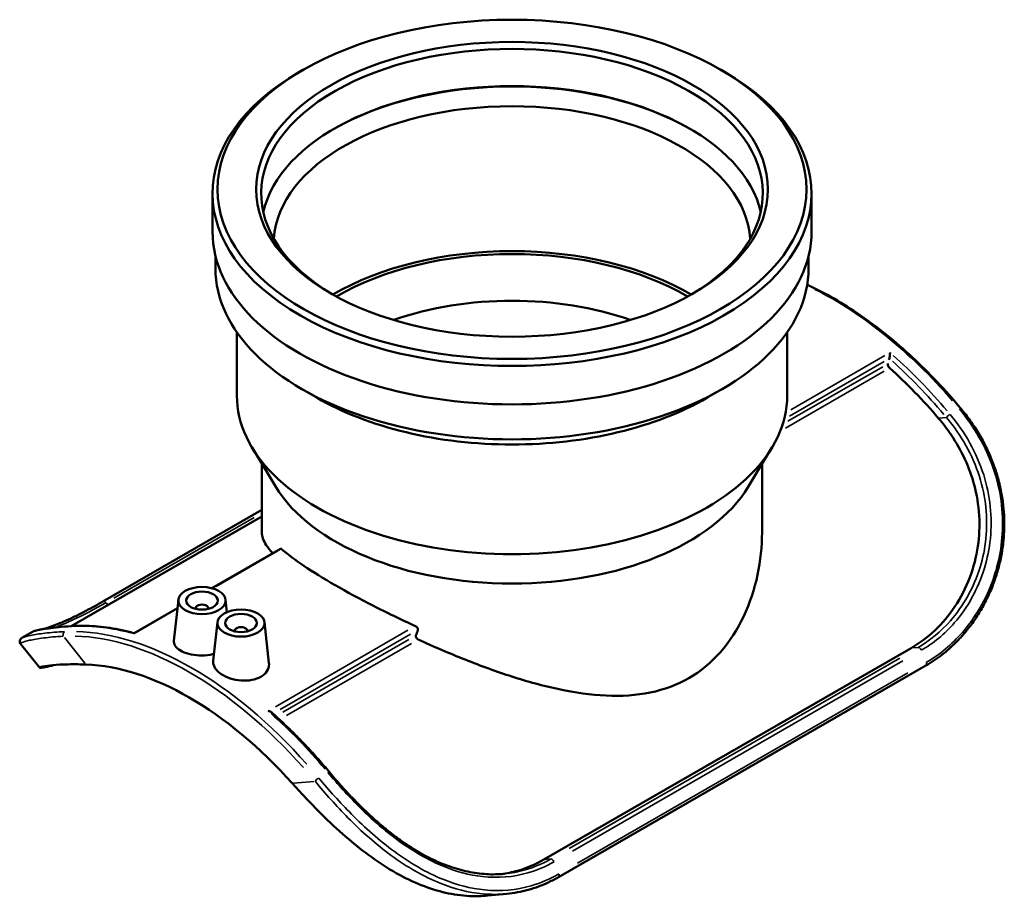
# Model space of a CAD drawing. Header units: inches. Extents: x -6.9 to 51.4, y -5.9 to 37.9.
# Tile 10 of 10: x 39.1 to 51.4, y 27 to 37.9. Entities that reach past the tile are written whole.
import ezdxf

# ---------------------------------------------------------------- set-up
doc = ezdxf.new("R2010")
doc.units = ezdxf.units.IN
doc.header["$MEASUREMENT"] = 0
doc.layers.add('Visible (ANSI)', color=7, linetype='Continuous', lineweight=50)
doc.layers.add('Visible Narrow (ANSI)', color=7, linetype='Continuous', lineweight=35)

msp = doc.modelspace()

# ---------------------------------------------------------------- linework, layer by layer
at = {"layer": 'Visible (ANSI)'}
for p, q in [((42.657, 37.281), (42.613, 37.255)), ((47.878, 37.281), (47.922, 37.255)), ((41.528, 35.258), (41.528, 35.738)), ((49.008, 35.258), (49.008, 35.738)), ((41.565, 34.8), (41.565, 34.954)), ((48.97, 34.8), (48.97, 34.954)), ((41.832, 33.214), (41.832, 34.006)), ((48.703, 33.214), (48.703, 34.006)), ((49.98, 33.677), (49.975, 33.66)), ((42.829, 33.189), (42.639, 33.299)), ((47.706, 33.189), (47.896, 33.299)), ((42.318, 32.074), (42.022, 32.564)), ((48.217, 32.074), (48.513, 32.564)), ((42.145, 31.505), (42.145, 32.361)), ((48.39, 31.505), (48.39, 32.361)), ((40.16, 30.644), (42.145, 31.787)), ((42.145, 31.706), (39.764, 30.335)), ((41.521, 30.809), (42.379, 31.303)), ((41.102, 30.666), (41.047, 30.151)), ((41.691, 30.666), (41.708, 30.511)), ((40.548, 30.249), (41.091, 30.561)), ((41.318, 30.559), (41.318, 30.551)), ((41.475, 30.559), (41.475, 30.551)), ((41.589, 30.385), (41.537, 29.901)), ((42.178, 30.385), (42.233, 29.873)), ((39.287, 30.268), (39.149, 30.188)), ((41.805, 30.278), (41.805, 30.271)), ((41.962, 30.278), (41.962, 30.271)), ((39.131, 30.116), (39.37, 29.817)), ((50.253, 30.062), (45.667, 27.421)), ((50.436, 29.844), (45.85, 27.203)), ((44.967, 26.972), (45.203, 26.995))]:
    msp.add_line(p, q, dxfattribs=at)
for centre, major_axis in [((45.268, 35.789), (3.677, 0)), ((45.268, 35.789), (-3.195, 0)), ((41.396, 30.655), (-0.295, 0)), ((41.396, 30.655), (0.197, 0)), ((41.884, 30.375), (-0.295, 0)), ((41.884, 30.375), (0.197, 0))]:
    msp.add_ellipse(centre, major_axis=major_axis, ratio=0.575862, dxfattribs=at)
for centre, major_axis, ratio, start_param, end_param in [((45.268, 35.738), (-3.132, 0), 0.575862, 2.370075, 7.054703), ((45.268, 35.738), (-3.74, 0), 0.575862, 5.50164, 10.206324), ((45.268, 35.274), (3.132, 0), 0.575862, 0.12895, 3.012642), ((45.268, 35.258), (-3.152, 0), 0.575862, 3.92629, 5.498488), ((45.268, 35.114), (2.975, 0), 0.575862, 0.033817, 3.107775), ((45.268, 35.258), (-3.74, 0), 0.575862, 0, 3.141593), ((45.268, 33.214), (-3.132, 0), 0.575862, 3.916717, 5.508061), ((45.268, 33.214), (-3.069, 0), 0.575862, 3.916902, 5.507876), ((45.268, 34.8), (-3.703, 0), 0.575862, 0, 3.141593), ((45.268, 32.775), (-2.819, 0), 0.575862, 4.161411, 5.263367), ((49.992, 33.587), (0.0215, -0.0373), 0.578093, 3.667125, 5.22856), ((49.95, 33.703), (-0.0215, 0.0373), 0.578093, 3.667125, 3.671712), ((49.121, 30.466), (-2.273, 3.948), 0.578093, 5.024765, 5.22856), ((45.268, 33.214), (-3.436, 0), 0.575862, 0, 3.141593), ((45.268, 34.582), (3.436, 0), 0.575862, 3.923138, 5.50164), ((45.268, 32.665), (-3.123, 0), 0.575862, 0.334669, 2.806924), ((41.396, 30.559), (-0.0787, 0), 0.575862, 2.972903, 6.451874), ((41.884, 30.278), (-0.0787, 0), 0.575862, 2.972903, 6.451874), ((45.268, 28.247), (2.631, 8.337), 0.201814, 1.387755, 1.396184), ((41.237, 25.926), (-2.148, 3.731), 0.578093, 5.062503, 5.936938)]:
    msp.add_ellipse(centre, major_axis=major_axis, ratio=ratio, start_param=start_param, end_param=end_param, dxfattribs=at)
for points, knots in [([(48.953, 34.598), (48.955, 34.597), (48.957, 34.597), (49.178, 34.494), (49.4, 34.367), (49.838, 34.064), (50.055, 33.889), (50.475, 33.499), (50.679, 33.283), (50.873, 33.052)], [4.612123, 4.612123, 4.612123, 4.612123, 4.6136824, 4.6136824, 4.8110955, 4.8110955, 5.0085086, 5.0085086, 5.2059217, 5.2059217, 5.2059217, 5.2059217]), ([(49.988, 33.75), (49.988, 33.75), (49.988, 33.75), (49.988, 33.746), (49.988, 33.741), (49.987, 33.73), (49.987, 33.724), (49.986, 33.713), (49.985, 33.707), (49.983, 33.696), (49.983, 33.691), (49.981, 33.683), (49.98, 33.68), (49.98, 33.677), (49.98, 33.677), (49.98, 33.677)], [-0.4927487, -0.4927487, -0.4927487, -0.4927487, -0.4919379, -0.4919379, -0.4323257, -0.4323257, -0.3755218, -0.3755218, -0.3174647, -0.3174647, -0.273973, -0.273973, -0.2360351, -0.2360351, -0.2356078, -0.2356078, -0.2356078, -0.2356078]), ([(50.873, 33.052), (50.914, 33.002), (50.953, 32.951), (51.028, 32.846), (51.064, 32.792), (51.13, 32.682), (51.161, 32.625), (51.217, 32.511), (51.242, 32.453), (51.287, 32.338), (51.307, 32.281), (51.342, 32.165), (51.356, 32.108), (51.381, 31.992), (51.391, 31.934), (51.405, 31.818), (51.41, 31.76), (51.415, 31.644), (51.415, 31.587), (51.411, 31.471), (51.406, 31.413), (51.392, 31.299), (51.383, 31.241), (51.359, 31.128), (51.345, 31.072), (51.313, 30.96), (51.294, 30.905), (51.253, 30.796), (51.229, 30.743), (51.179, 30.638), (51.152, 30.587), (51.093, 30.487), (51.062, 30.439), (50.996, 30.345), (50.961, 30.3), (50.889, 30.214), (50.852, 30.174), (50.756, 30.078), (50.695, 30.024), (50.569, 29.927), (50.504, 29.883), (50.436, 29.844)], [0, 0, 0, 0, 0.49708, 0.49708, 0.99416, 0.99416, 1.49124, 1.49124, 1.975568, 1.975568, 2.446504, 2.446504, 2.908183, 2.908183, 3.364159, 3.364159, 3.817582, 3.817582, 4.27116, 4.27116, 4.72708, 4.72708, 5.186926, 5.186926, 5.651705, 5.651705, 6.121876, 6.121876, 6.597346, 6.597346, 7.077504, 7.077504, 7.561388, 7.561388, 8.047909, 8.047909, 8.521332, 8.521332, 9.231466, 9.231466, 9.941599, 9.941599, 9.941599, 9.941599]), ([(50.594, 32.93), (50.65, 32.865), (50.702, 32.796), (50.817, 32.627), (50.876, 32.524), (50.972, 32.313), (51.011, 32.206), (51.071, 31.982), (51.093, 31.85), (51.109, 31.586), (51.102, 31.454), (51.066, 31.203), (51.032, 31.07), (50.935, 30.814), (50.872, 30.692), (50.724, 30.47), (50.639, 30.369), (50.454, 30.194), (50.355, 30.121), (50.253, 30.062)], [33.920057, 33.920057, 33.920057, 33.920057, 34.55046, 34.55046, 35.417224, 35.417224, 36.283988, 36.283988, 37.261414, 37.261414, 38.23884, 38.23884, 39.335124, 39.335124, 40.431409, 40.431409, 41.527694, 41.527694, 42.623979, 42.623979, 42.623979, 42.623979]), ([(42.145, 31.505), (42.145, 31.457), (42.162, 31.404), (42.221, 31.315), (42.248, 31.282), (42.282, 31.247)], [6.28388, 6.28388, 6.28388, 6.28388, 7.834827, 7.834827, 8.695655, 8.695655, 8.695655, 8.695655]), ([(44.098, 30.168), (44.289, 30.081), (44.486, 29.996), (44.881, 29.839), (45.078, 29.767), (45.459, 29.645), (45.658, 29.59), (46.054, 29.506), (46.251, 29.478), (46.634, 29.46), (46.82, 29.472), (47.167, 29.543), (47.33, 29.603), (47.621, 29.771), (47.755, 29.881), (47.985, 30.143), (48.083, 30.295), (48.238, 30.622), (48.296, 30.798), (48.372, 31.153), (48.39, 31.333), (48.39, 31.505)], [15.603309, 15.603309, 15.603309, 15.603309, 17.14051, 17.14051, 18.691457, 18.691457, 20.262427, 20.262427, 21.833397, 21.833397, 23.404367, 23.404367, 24.975337, 24.975337, 26.546307, 26.546307, 28.117276, 28.117276, 29.688246, 29.688246, 31.259216, 31.259216, 31.259216, 31.259216]), ([(42.379, 31.303), (42.381, 31.304), (42.383, 31.304), (42.386, 31.303), (42.386, 31.302), (42.387, 31.301)], [0.0840828, 0.0840828, 0.0840828, 0.0840828, 0.12683818, 0.12683818, 0.14279333, 0.14279333, 0.14279333, 0.14279333]), ([(42.387, 31.301), (42.463, 31.235), (42.558, 31.164), (42.783, 31.012), (42.916, 30.93), (43.203, 30.765), (43.364, 30.677), (43.703, 30.505), (43.879, 30.42), (44.061, 30.337)], [9.42153, 9.42153, 9.42153, 9.42153, 10.887865, 10.887865, 12.433997, 12.433997, 13.980129, 13.980129, 15.446464, 15.446464, 15.446464, 15.446464]), ([(39.432, 30.302), (39.447, 30.307), (39.463, 30.313), (39.508, 30.328), (39.537, 30.339), (39.601, 30.364), (39.636, 30.379), (39.709, 30.411), (39.748, 30.428), (39.83, 30.467), (39.873, 30.488), (39.956, 30.531), (39.995, 30.552), (40.076, 30.596), (40.118, 30.619), (40.16, 30.644)], [5.862241, 5.862241, 5.862241, 5.862241, 6.208537, 6.208537, 6.746426, 6.746426, 7.284316, 7.284316, 7.822205, 7.822205, 8.360094, 8.360094, 8.821268, 8.821268, 9.282442, 9.282442, 9.282442, 9.282442]), ([(39.81, 30.338), (39.75, 30.335), (39.694, 30.331), (39.617, 30.325), (39.593, 30.322), (39.547, 30.318), (39.525, 30.315), (39.484, 30.31), (39.465, 30.307), (39.43, 30.302), (39.414, 30.299), (39.384, 30.294), (39.371, 30.292), (39.347, 30.287), (39.337, 30.284), (39.31, 30.277), (39.302, 30.277), (39.287, 30.268)], [0, 0, 0, 0, 0.727026, 0.727026, 1.090539, 1.090539, 1.454052, 1.454052, 1.817564, 1.817564, 2.181077, 2.181077, 2.54459, 2.54459, 2.908103, 2.908103, 3.635129, 3.635129, 3.635129, 3.635129]), ([(40.548, 30.249), (40.497, 30.263), (40.447, 30.275), (40.346, 30.297), (40.295, 30.306), (40.196, 30.321), (40.146, 30.327), (40.049, 30.335), (40, 30.338), (39.904, 30.34), (39.857, 30.34), (39.81, 30.338)], [1.8287732, 1.8287732, 1.8287732, 1.8287732, 1.8758286, 1.8758286, 1.9229537, 1.9229537, 1.9700788, 1.9700788, 2.0172039, 2.0172039, 2.064329, 2.064329, 2.064329, 2.064329]), ([(40.547, 30.241), (40.547, 30.241), (40.547, 30.241), (40.547, 30.244), (40.547, 30.246), (40.548, 30.248), (40.548, 30.249), (40.548, 30.249)], [-0.49274868, -0.49274868, -0.49274868, -0.49274868, -0.49193793, -0.49193793, -0.43232575, -0.43232575, -0.3949135, -0.3949135, -0.3949135, -0.3949135]), ([(44.061, 30.337), (44.063, 30.336), (44.065, 30.335), (44.072, 30.331), (44.077, 30.327), (44.085, 30.319), (44.088, 30.314), (44.092, 30.305), (44.093, 30.3), (44.093, 30.296), (44.093, 30.293), (44.093, 30.29), (44.092, 30.287)], [-0.1427933, -0.1427933, -0.1427933, -0.1427933, -0.1268382, -0.1268382, -0.0820999, -0.0820999, -0.0410499, -0.0410499, 0, 0, 0, 0.0278081, 0.0278081, 0.0278081, 0.0278081]), ([(39.149, 30.188), (39.147, 30.187), (39.145, 30.186), (39.14, 30.183), (39.138, 30.181), (39.132, 30.175), (39.129, 30.172), (39.123, 30.161), (39.12, 30.153), (39.121, 30.134), (39.124, 30.126), (39.129, 30.118), (39.13, 30.117), (39.131, 30.116)], [3.6078156, 3.6078156, 3.6078156, 3.6078156, 3.7212432, 3.7212432, 3.8346708, 3.8346708, 3.9480985, 3.9480985, 4.0615261, 4.0615261, 4.1584032, 4.1584032, 4.1749537, 4.1749537, 4.1749537, 4.1749537]), ([(41.547, 29.99), (41.541, 29.988), (41.535, 29.987), (41.487, 29.975), (41.44, 29.97), (41.353, 29.969), (41.306, 29.973), (41.22, 29.99), (41.181, 30.003), (41.119, 30.033), (41.092, 30.052), (41.056, 30.095), (41.046, 30.118), (41.046, 30.143), (41.046, 30.147), (41.047, 30.151)], [0.286892, 0.286892, 0.286892, 0.286892, 0.332164, 0.332164, 0.664328, 0.664328, 0.997217, 0.997217, 1.330106, 1.330106, 1.665611, 1.665611, 2.001116, 2.001116, 2.055674, 2.055674, 2.055674, 2.055674]), ([(44.068, 30.218), (44.067, 30.216), (44.066, 30.213), (44.066, 30.205), (44.067, 30.2), (44.072, 30.19), (44.075, 30.186), (44.083, 30.178), (44.088, 30.174), (44.095, 30.17), (44.096, 30.169), (44.098, 30.168)], [0.3164351, 0.3164351, 0.3164351, 0.3164351, 0.3442359, 0.3442359, 0.386159, 0.386159, 0.428082, 0.428082, 0.4720934, 0.4720934, 0.4850978, 0.4850978, 0.4850978, 0.4850978]), ([(42.233, 29.873), (42.234, 29.868), (42.234, 29.864), (42.234, 29.83), (42.226, 29.8), (42.19, 29.746), (42.164, 29.722), (42.132, 29.704), (42.101, 29.686), (42.061, 29.672), (41.975, 29.656), (41.928, 29.654), (41.84, 29.661), (41.793, 29.67), (41.707, 29.698), (41.668, 29.717), (41.607, 29.758), (41.58, 29.783), (41.545, 29.835), (41.536, 29.863), (41.536, 29.893), (41.537, 29.897), (41.537, 29.901)], [4.621437, 4.621437, 4.621437, 4.621437, 4.677476, 4.677476, 5.013567, 5.013567, 5.349658, 5.349658, 5.349658, 5.686515, 5.686515, 6.023372, 6.023372, 6.358877, 6.358877, 6.694381, 6.694381, 7.027271, 7.027271, 7.36016, 7.36016, 7.414002, 7.414002, 7.414002, 7.414002]), ([(39.544, 29.849), (39.535, 29.847), (39.526, 29.844), (39.477, 29.831), (39.443, 29.824), (39.392, 29.816), (39.376, 29.815), (39.367, 29.818), (39.373, 29.822), (39.406, 29.831), (39.433, 29.836), (39.507, 29.846), (39.558, 29.851), (39.684, 29.859), (39.76, 29.86), (39.878, 29.859), (39.912, 29.858), (39.948, 29.857)], [30.386073, 30.386073, 30.386073, 30.386073, 30.572294, 30.572294, 31.48466, 31.48466, 32.397026, 32.397026, 33.309392, 33.309392, 34.221758, 34.221758, 35.230726, 35.230726, 36.239693, 36.239693, 36.636066, 36.636066, 36.636066, 36.636066]), ([(42.221, 29.277), (42.221, 29.277), (42.221, 29.277), (42.227, 29.276), (42.233, 29.275), (42.245, 29.271), (42.25, 29.269), (42.258, 29.265), (42.262, 29.262), (42.264, 29.26)], [-0.0006626, -0.0006626, -0.0006626, -0.0006626, 0, 0, 0.0487223, 0.0487223, 0.0951494, 0.0951494, 0.128271, 0.128271, 0.128271, 0.128271]), ([(42.989, 28.512), (42.943, 28.567), (42.897, 28.621), (42.803, 28.727), (42.755, 28.779), (42.659, 28.881), (42.611, 28.931), (42.513, 29.029), (42.464, 29.076), (42.365, 29.17), (42.315, 29.216), (42.264, 29.26)], [1.0772636, 1.0772636, 1.0772636, 1.0772636, 1.1240304, 1.1240304, 1.1707972, 1.1707972, 1.217564, 1.217564, 1.2643309, 1.2643309, 1.3110977, 1.3110977, 1.3110977, 1.3110977]), ([(45.174, 27.244), (45.136, 27.24), (45.099, 27.238), (45.023, 27.237), (44.985, 27.237), (44.909, 27.242), (44.871, 27.246), (44.794, 27.256), (44.755, 27.263), (44.678, 27.279), (44.639, 27.289), (44.562, 27.311), (44.523, 27.324), (44.445, 27.351), (44.406, 27.366), (44.329, 27.399), (44.29, 27.417), (44.213, 27.455), (44.174, 27.476), (44.097, 27.519), (44.059, 27.542), (43.983, 27.59), (43.945, 27.615), (43.87, 27.667), (43.833, 27.694), (43.759, 27.75), (43.722, 27.778), (43.65, 27.838), (43.614, 27.868), (43.543, 27.931), (43.507, 27.963), (43.438, 28.028), (43.404, 28.061), (43.336, 28.128), (43.303, 28.162), (43.221, 28.247), (43.173, 28.3), (43.079, 28.405), (43.033, 28.458), (42.989, 28.512)], [1.970061, 1.970061, 1.970061, 1.970061, 2.335683, 2.335683, 2.701306, 2.701306, 3.066929, 3.066929, 3.432552, 3.432552, 3.798175, 3.798175, 4.163797, 4.163797, 4.52942, 4.52942, 4.895043, 4.895043, 5.260666, 5.260666, 5.626289, 5.626289, 5.991912, 5.991912, 6.357534, 6.357534, 6.723157, 6.723157, 7.08878, 7.08878, 7.454403, 7.454403, 7.820026, 7.820026, 8.185649, 8.185649, 8.734083, 8.734083, 9.282517, 9.282517, 9.282517, 9.282517]), ([(42.526, 28.372), (42.562, 28.333), (42.598, 28.292), (42.729, 28.15), (42.827, 28.049), (43.027, 27.854), (43.128, 27.761), (43.319, 27.598), (43.416, 27.522), (43.615, 27.379), (43.718, 27.312), (43.926, 27.195), (44.032, 27.144), (44.239, 27.062), (44.341, 27.03), (44.536, 26.986), (44.637, 26.972), (44.815, 26.963), (44.891, 26.965), (44.967, 26.972)], [17.262041, 17.262041, 17.262041, 17.262041, 17.658414, 17.658414, 18.667381, 18.667381, 19.676349, 19.676349, 20.588715, 20.588715, 21.501081, 21.501081, 22.413447, 22.413447, 23.325813, 23.325813, 24.231681, 24.231681, 24.909044, 24.909044, 24.909044, 24.909044]), ([(45.667, 27.421), (45.565, 27.363), (45.454, 27.315), (45.271, 27.263), (45.201, 27.249), (45.131, 27.24)], [42.623979, 42.623979, 42.623979, 42.623979, 43.720263, 43.720263, 44.358464, 44.358464, 44.358464, 44.358464]), ([(45.85, 27.203), (45.809, 27.18), (45.768, 27.159), (45.685, 27.119), (45.643, 27.102), (45.557, 27.07), (45.514, 27.056), (45.427, 27.032), (45.382, 27.022), (45.293, 27.005), (45.248, 26.999), (45.203, 26.995)], [0, 0, 0, 0, 0.422793, 0.422793, 0.845586, 0.845586, 1.268378, 1.268378, 1.691171, 1.691171, 2.113964, 2.113964, 2.113964, 2.113964])]:
    msp.add_open_spline(points, degree=3, knots=knots, dxfattribs=at)
at = {"layer": 'Visible Narrow (ANSI)'}
for p, q in [((49.923, 33.713), (48.748, 33.036)), ((49.897, 33.575), (48.712, 32.893)), ((48.731, 32.958), (49.914, 33.639)), ((48.684, 32.809), (49.915, 33.518)), ((50.599, 32.931), (50.688, 32.939)), ((40.294, 30.684), (42.047, 31.694)), ((41.572, 30.832), (42.344, 31.277)), ((40.198, 30.627), (40.22, 30.6)), ((40.574, 30.257), (41.063, 30.538)), ((43.969, 30.284), (42.313, 29.33)), ((39.934, 29.875), (39.679, 30.192)), ((42.372, 29.297), (44.001, 30.235)), ((43.98, 30.168), (42.406, 29.262)), ((42.451, 29.22), (44.011, 30.118)), ((50.334, 30.07), (50.257, 30.063)), ((50.109, 29.938), (45.981, 27.561)), ((46.022, 27.526), (50.15, 29.903)), ((50.211, 29.752), (46.084, 27.375)), ((42.795, 28.398), (42.54, 28.374)), ((45.671, 27.422), (45.748, 27.429))]:
    msp.add_line(p, q, dxfattribs=at)
for centre, major_axis, ratio, start_param, end_param in [((49.268, 30.551), (2.363, -4.104), 0.578093, 1.893999, 2.423254), ((49.151, 30.484), (-2.363, 4.104), 0.578093, 5.018234, 5.235051), ((49.121, 30.466), (2.342, -4.067), 0.578093, 1.876182, 2.084742), ((50.723, 32.957), (0.033, 0.0276), 0.236298, 1.012143, 2.42586), ((50.84, 33.024), (0.033, 0.0276), 0.236298, 0.04668, 0.886923), ((40.182, 30.607), (-0.0215, 0.0373), 0.578093, 5.039003, 6.217702), ((39.696, 30.228), (-0.002, 0.043), 0.781915, 0.462082, 1.875798), ((39.812, 30.294), (-0.002, 0.043), 0.781915, 0.019177, 0.364365), ((41.267, 25.944), (-2.363, 4.104), 0.578093, 5.055541, 5.9439), ((41.384, 26.011), (-2.363, 4.104), 0.578093, 5.764391, 5.981208), ((41.237, 25.926), (-2.342, 4.067), 0.578093, 5.055541, 5.9439), ((50.353, 30.031), (-0.0215, 0.0373), 0.578093, 4.575687, 5.949594), ((50.415, 29.882), (0.0215, -0.0373), 0.578093, 0.066135, 1.256572), ((41.384, 26.011), (2.363, -4.104), 0.578093, 1.876641, 2.093458), ((42.839, 28.417), (0.033, 0.0276), 0.236298, 1.012143, 2.42586), ((42.956, 28.484), (0.033, 0.0276), 0.236298, 0.04668, 0.886923), ((45.767, 27.39), (-0.0215, 0.0373), 0.578093, 4.575687, 5.949594), ((45.828, 27.24), (0.0215, -0.0373), 0.578093, 0.066135, 1.256572)]:
    msp.add_ellipse(centre, major_axis=major_axis, ratio=ratio, start_param=start_param, end_param=end_param, dxfattribs=at)
for points, knots in [([(50.379, 30.035), (50.53, 30.122), (50.669, 30.237), (50.957, 30.566), (51.088, 30.8), (51.203, 31.179), (51.228, 31.303), (51.267, 31.692), (51.239, 31.965), (51.114, 32.361), (51.056, 32.494), (50.914, 32.748), (50.831, 32.868), (50.738, 32.98)], [-9.282442, -9.282442, -9.282442, -9.282442, -7.657136, -7.657136, -5.418997, -5.418997, -4.393643, -4.393643, -2.264015, -2.264015, -1.132008, -1.132008, 0, 0, 0, 0]), ([(50.854, 33.047), (50.945, 32.937), (51.028, 32.82), (51.17, 32.573), (51.23, 32.443), (51.322, 32.176), (51.355, 32.039), (51.393, 31.763), (51.398, 31.623), (51.374, 31.239), (51.315, 30.999), (51.136, 30.587), (51.024, 30.41), (50.758, 30.106), (50.606, 29.979), (50.441, 29.884)], [0, 0, 0, 0, 1.109209, 1.109209, 2.218418, 2.218418, 3.319055, 3.319055, 4.419692, 4.419692, 6.394502, 6.394502, 8.163731, 8.163731, 9.941599, 9.941599, 9.941599, 9.941599]), ([(50.693, 32.94), (50.784, 32.831), (50.866, 32.714), (51.005, 32.468), (51.062, 32.338), (51.184, 31.953), (51.211, 31.687), (51.173, 31.308), (51.148, 31.187), (51.035, 30.818), (50.905, 30.589), (50.623, 30.268), (50.486, 30.156), (50.338, 30.07)], [0, 0, 0, 0, 1.132008, 1.132008, 2.264015, 2.264015, 4.393643, 4.393643, 5.418997, 5.418997, 7.657136, 7.657136, 9.282442, 9.282442, 9.282442, 9.282442]), ([(39.561, 30.319), (39.627, 30.344), (39.705, 30.376), (39.912, 30.472), (40.049, 30.543), (40.197, 30.628)], [6.448153, 6.448153, 6.448153, 6.448153, 7.657136, 7.657136, 9.282442, 9.282442, 9.282442, 9.282442]), ([(39.681, 30.267), (39.59, 30.263), (39.507, 30.256), (39.365, 30.24), (39.305, 30.23), (39.213, 30.211), (39.18, 30.202), (39.156, 30.192), (39.152, 30.19), (39.149, 30.188)], [0, 0, 0, 0, 1.109209, 1.109209, 2.218418, 2.218418, 3.319055, 3.319055, 3.607816, 3.607816, 3.607816, 3.607816]), ([(39.287, 30.268), (39.295, 30.272), (39.325, 30.281), (39.421, 30.299), (39.479, 30.308), (39.621, 30.323), (39.704, 30.329), (39.797, 30.334)], [-3.635129, -3.635129, -3.635129, -3.635129, -2.264015, -2.264015, -1.132008, -1.132008, 0, 0, 0, 0]), ([(39.131, 30.116), (39.128, 30.119), (39.134, 30.125), (39.166, 30.139), (39.199, 30.149), (39.29, 30.169), (39.35, 30.179), (39.491, 30.197), (39.574, 30.205), (39.665, 30.21)], [-4.174954, -4.174954, -4.174954, -4.174954, -3.319055, -3.319055, -2.218418, -2.218418, -1.109209, -1.109209, 0, 0, 0, 0]), ([(45.854, 27.243), (45.744, 27.18), (45.628, 27.13), (45.321, 27.041), (45.124, 27.023), (44.753, 27.06), (44.578, 27.105), (44.2, 27.258), (43.996, 27.377), (43.613, 27.658), (43.433, 27.818), (43.119, 28.134), (42.982, 28.287), (42.854, 28.44)], [0, 0, 0, 0, 1.192212, 1.192212, 3.057742, 3.057742, 4.672081, 4.672081, 6.576732, 6.576732, 8.390693, 8.390693, 9.941642, 9.941642, 9.941642, 9.941642]), ([(42.97, 28.507), (43.09, 28.363), (43.219, 28.22), (43.486, 27.953), (43.625, 27.829), (43.972, 27.561), (44.184, 27.432), (44.565, 27.273), (44.733, 27.228), (45.092, 27.188), (45.283, 27.203), (45.579, 27.288), (45.688, 27.334), (45.793, 27.394)], [-9.282517, -9.282517, -9.282517, -9.282517, -7.828841, -7.828841, -6.425203, -6.425203, -4.453001, -4.453001, -2.921032, -2.921032, -1.12407, -1.12407, 0, 0, 0, 0]), ([(42.809, 28.4), (42.937, 28.245), (43.074, 28.091), (43.389, 27.772), (43.571, 27.611), (43.958, 27.328), (44.164, 27.209), (44.547, 27.056), (44.724, 27.011), (45.001, 26.985), (45.103, 26.985), (45.203, 26.995)], [-9.941642, -9.941642, -9.941642, -9.941642, -8.390693, -8.390693, -6.576732, -6.576732, -4.672081, -4.672081, -3.057742, -3.057742, -2.113964, -2.113964, -2.113964, -2.113964]), ([(45.752, 27.429), (45.65, 27.37), (45.542, 27.324), (45.347, 27.268), (45.261, 27.252), (45.174, 27.244)], [0, 0, 0, 0, 1.12407, 1.12407, 1.970061, 1.970061, 1.970061, 1.970061])]:
    msp.add_open_spline(points, degree=3, knots=knots, dxfattribs=at)

doc.saveas('drawing.dxf')
